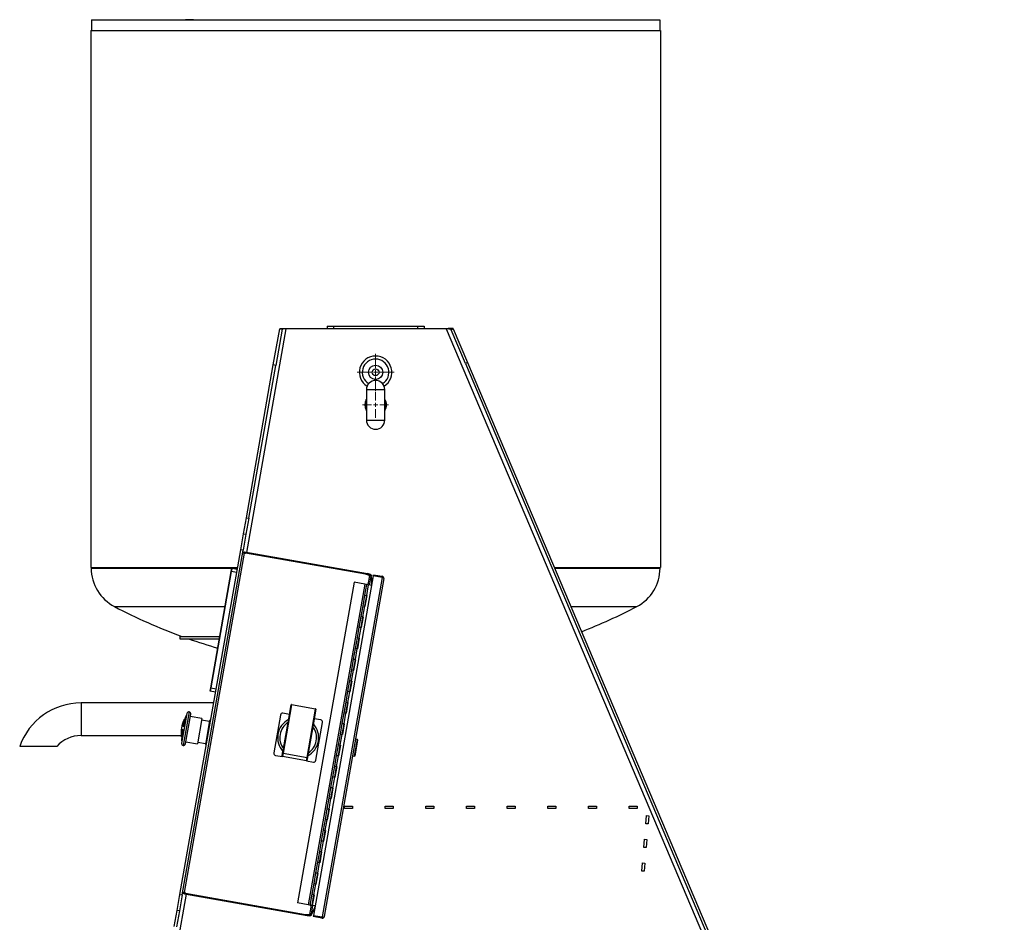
# Model space of a CAD drawing. Header units: inches. Extents: x 11 to 110, y 6 to 132.
# Tile 2 of 8: x 11 to 56, y 39 to 81. Entities that reach past the tile are written whole.
import ezdxf

# ---------------------------------------------------------------- set-up
doc = ezdxf.new("R2010")
doc.units = ezdxf.units.IN
doc.header["$MEASUREMENT"] = 0

# ---------------------------------------------------------------- blocks, each defined once
blk = doc.blocks.new('SW_CENTERMARKSYMBOL_0')
at = {"color": 0, "linetype": 'Continuous', "lineweight": 18}
for p, q in [((0, 0.197), (0, 0.848)), ((-0.197, 0), (-0.848, 0)), ((0, 0), (-0.098, 0)), ((0, 0), (0, 0.098)), ((0, 0), (0, -0.098)), ((0, 0), (0.098, 0)), ((0.197, 0), (0.848, 0)), ((0, -0.197), (0, -0.848))]:
    blk.add_line(p, q, dxfattribs=at)
blk = doc.blocks.new('SW_CENTERMARKSYMBOL_1')
at = {"color": 0, "linetype": 'Continuous', "lineweight": 18}
for p, q in [((0, 0.197), (0, 0.598)), ((-0.197, 0), (-0.598, 0)), ((0, 0), (-0.098, 0)), ((0, 0), (0, 0.098)), ((0, 0), (0, -0.098)), ((0, 0), (0.098, 0)), ((0.197, 0), (0.598, 0)), ((0, -0.197), (0, -0.598))]:
    blk.add_line(p, q, dxfattribs=at)

msp = doc.modelspace()

# ---------------------------------------------------------------- linework, layer by layer
for p, q in [((14.023, 80.571), (14.023, 80.071)), ((14.023, 80.571), (40.219, 80.571)), ((18.365, 80.572), (18.352, 80.571)), ((18.365, 80.572), (18.683, 80.572)), ((18.408, 80.572), (18.365, 80.572)), ((18.726, 80.572), (18.408, 80.572)), ((18.671, 80.571), (18.683, 80.572)), ((18.683, 80.572), (18.726, 80.572)), ((18.726, 80.571), (18.726, 80.572)), ((40.219, 80.571), (40.219, 80.071)), ((40.219, 80.571), (40.219, 80.071)), ((40.219, 80.571), (40.219, 80.571)), ((13.996, 80.071), (13.996, 55.321)), ((13.996, 80.071), (40.246, 80.071)), ((40.246, 80.071), (40.246, 55.321)), ((21.185, 56.022), (23.001, 66.321)), ((22.407, 64.659), (22.7, 66.321)), ((22.808, 66.302), (22.515, 64.64)), ((22.7, 66.321), (22.808, 66.302)), ((30.378, 66.321), (23.001, 66.321)), ((24.887, 66.446), (24.887, 66.321)), ((24.887, 66.446), (25.183, 66.446)), ((25.183, 66.446), (29.058, 66.446)), ((25.183, 66.446), (25.183, 66.321)), ((29.058, 66.446), (29.355, 66.446)), ((29.058, 66.446), (29.058, 66.321)), ((29.355, 66.446), (29.355, 66.321)), ((30.378, 66.321), (55.799, 6.321)), ((30.6, 66.278), (30.7, 66.321)), ((31.258, 64.724), (30.6, 66.278)), ((30.7, 66.321), (31.359, 64.767)), ((21.165, 57.617), (22.407, 64.659)), ((21.273, 57.598), (22.515, 64.64)), ((22.515, 64.64), (22.407, 64.659)), ((31.359, 64.767), (31.258, 64.724)), ((31.258, 64.724), (55.996, 6.336)), ((31.359, 64.767), (56.096, 6.378)), ((26.696, 63.521), (26.696, 62.821)), ((26.696, 63.521), (27.546, 63.521)), ((27.546, 62.821), (27.546, 63.521)), ((26.688, 63.071), (26.696, 63.075)), ((26.696, 62.821), (26.696, 62.121)), ((27.546, 63.075), (27.554, 63.071)), ((27.546, 62.121), (27.546, 62.821)), ((26.696, 62.566), (26.688, 62.571)), ((27.554, 62.571), (27.546, 62.566)), ((26.696, 62.121), (27.546, 62.121)), ((21.035, 56.878), (21.165, 57.617)), ((21.273, 57.598), (21.143, 56.859)), ((21.165, 57.617), (21.273, 57.598)), ((20.905, 56.14), (21.035, 56.878)), ((21.143, 56.859), (21.012, 56.121)), ((21.035, 56.878), (21.143, 56.859)), ((18.105, 40.26), (20.905, 56.14)), ((18.212, 40.241), (21.012, 56.121)), ((18.317, 40.339), (21.076, 55.984)), ((21.012, 56.121), (20.905, 56.14)), ((21.085, 56.04), (21.076, 55.984)), ((21.076, 55.984), (21.118, 55.991)), ((21.076, 55.984), (21.076, 55.984)), ((21.085, 56.04), (26.752, 55.041)), ((26.659, 55.014), (21.118, 55.991)), ((13.996, 55.321), (20.761, 55.321)), ((14.012, 55.321), (14.012, 55.297)), ((14.012, 55.297), (20.756, 55.297)), ((19.522, 49.778), (20.467, 55.139)), ((20.471, 55.138), (19.526, 49.777)), ((20.467, 55.139), (20.494, 55.29)), ((20.471, 55.138), (20.467, 55.139)), ((20.721, 55.098), (20.471, 55.138)), ((20.499, 55.293), (20.749, 55.253)), ((27.009, 54.937), (24.251, 39.293)), ((26.752, 55.041), (26.743, 54.992)), ((26.845, 55.024), (26.752, 55.041)), ((26.832, 54.952), (26.758, 54.532)), ((26.835, 54.968), (26.78, 54.978)), ((26.845, 55.024), (26.835, 54.968)), ((26.84, 54.518), (26.909, 54.91)), ((26.915, 54.947), (26.859, 54.942)), ((26.919, 54.903), (26.915, 54.947)), ((27.009, 54.937), (27.019, 54.994)), ((27.417, 54.865), (27.009, 54.937)), ((27.019, 54.994), (27.427, 54.922)), ((35.361, 55.321), (40.246, 55.321)), ((35.371, 55.297), (40.23, 55.297)), ((40.23, 55.297), (40.23, 55.321)), ((26.128, 54.643), (23.523, 39.871)), ((26.621, 54.556), (24.016, 39.784)), ((27.417, 54.865), (24.658, 39.221)), ((27.497, 54.822), (24.748, 39.235)), ((26.621, 54.556), (26.128, 54.643)), ((26.699, 54.542), (26.612, 54.05)), ((26.699, 54.542), (26.621, 54.556)), ((26.797, 54.525), (26.699, 54.542)), ((26.71, 54.033), (26.797, 54.525)), ((26.764, 54.531), (26.748, 54.534)), ((26.932, 54.501), (26.797, 54.525)), ((26.91, 54.903), (26.919, 54.903)), ((26.914, 54.874), (26.938, 54.599)), ((26.919, 54.903), (26.943, 54.628)), ((26.938, 54.599), (26.921, 54.503)), ((26.936, 54.628), (26.943, 54.628)), ((27.417, 54.866), (27.45, 54.86)), ((27.481, 54.854), (27.417, 54.865)), ((27.485, 54.882), (27.45, 54.86)), ((27.497, 54.822), (27.497, 54.822)), ((26.612, 54.05), (26.525, 53.558)), ((26.612, 54.05), (26.71, 54.033)), ((26.624, 53.54), (26.71, 54.033)), ((26.716, 54.032), (26.629, 53.539)), ((26.71, 54.033), (26.71, 54.033)), ((26.716, 54.032), (26.71, 54.033)), ((26.525, 53.558), (26.438, 53.065)), ((26.525, 53.558), (26.623, 53.54)), ((15.086, 53.524), (20.183, 53.524)), ((26.536, 53.048), (26.623, 53.54)), ((26.623, 53.54), (26.624, 53.54)), ((26.624, 53.54), (26.629, 53.539)), ((36.122, 53.524), (39.155, 53.524)), ((26.438, 53.065), (26.351, 52.573)), ((26.438, 53.065), (26.438, 53.065)), ((26.536, 53.048), (26.438, 53.065)), ((26.438, 53.065), (26.536, 53.048)), ((26.45, 52.555), (26.537, 53.048)), ((26.543, 53.047), (26.456, 52.554)), ((26.536, 53.048), (26.536, 53.048)), ((26.537, 53.048), (26.536, 53.048)), ((26.543, 53.047), (26.537, 53.048)), ((26.351, 52.573), (26.265, 52.08)), ((26.449, 52.556), (26.351, 52.573)), ((26.351, 52.573), (26.45, 52.555)), ((26.358, 52.572), (26.358, 52.572)), ((26.363, 52.063), (26.449, 52.556)), ((26.379, 52.568), (26.379, 52.568)), ((26.423, 52.56), (26.423, 52.56)), ((26.429, 52.559), (26.429, 52.559)), ((26.449, 52.556), (26.456, 52.554)), ((18.096, 52.151), (18.096, 52.041)), ((18.096, 52.151), (19.941, 52.151)), ((18.096, 52.041), (19.921, 52.041)), ((26.265, 52.08), (26.178, 51.588)), ((26.265, 52.08), (26.265, 52.08)), ((26.265, 52.08), (26.363, 52.063)), ((26.363, 52.063), (26.265, 52.08)), ((26.276, 51.571), (26.363, 52.063)), ((26.369, 52.062), (26.282, 51.57)), ((26.363, 52.063), (26.363, 52.063)), ((26.363, 52.063), (26.363, 52.063)), ((26.369, 52.062), (26.363, 52.063)), ((26.178, 51.588), (26.091, 51.096)), ((26.276, 51.571), (26.178, 51.588)), ((26.178, 51.588), (26.276, 51.571)), ((26.185, 51.587), (26.185, 51.587)), ((26.189, 51.078), (26.276, 51.571)), ((26.205, 51.583), (26.205, 51.583)), ((26.249, 51.575), (26.249, 51.575)), ((26.255, 51.574), (26.255, 51.574)), ((26.276, 51.571), (26.282, 51.57)), ((26.091, 51.096), (26.004, 50.603)), ((26.091, 51.096), (26.091, 51.096)), ((26.189, 51.078), (26.091, 51.096)), ((26.091, 51.096), (26.189, 51.078)), ((26.103, 50.586), (26.189, 51.078)), ((26.195, 51.077), (26.109, 50.585)), ((26.189, 51.078), (26.189, 51.078)), ((26.189, 51.078), (26.189, 51.078)), ((26.195, 51.077), (26.189, 51.078)), ((26.004, 50.603), (25.917, 50.111)), ((26.004, 50.603), (26.103, 50.586)), ((26.102, 50.586), (26.004, 50.603)), ((26.011, 50.602), (26.011, 50.602)), ((26.015, 50.093), (26.102, 50.586)), ((26.031, 50.598), (26.031, 50.598)), ((26.076, 50.591), (26.076, 50.591)), ((26.081, 50.59), (26.081, 50.59)), ((26.102, 50.586), (26.109, 50.585)), ((25.917, 50.111), (25.83, 49.618)), ((25.917, 50.111), (25.917, 50.111)), ((26.015, 50.093), (25.917, 50.111)), ((25.917, 50.111), (26.015, 50.093)), ((25.929, 49.601), (26.016, 50.093)), ((26.022, 50.092), (25.935, 49.6)), ((26.015, 50.093), (26.015, 50.093)), ((26.016, 50.093), (26.015, 50.093)), ((26.022, 50.092), (26.016, 50.093)), ((19.496, 49.627), (19.522, 49.778)), ((19.747, 49.574), (19.499, 49.622)), ((19.526, 49.777), (19.522, 49.778)), ((19.526, 49.777), (19.775, 49.729)), ((25.83, 49.618), (25.744, 49.126)), ((25.928, 49.601), (25.83, 49.618)), ((25.83, 49.618), (25.929, 49.601)), ((25.837, 49.617), (25.837, 49.617)), ((25.842, 49.109), (25.928, 49.601)), ((25.858, 49.614), (25.858, 49.614)), ((25.902, 49.606), (25.902, 49.606)), ((25.908, 49.605), (25.908, 49.605)), ((25.928, 49.601), (25.935, 49.6)), ((19.66, 49.082), (13.546, 49.082)), ((13.546, 49.082), (13.546, 48.332)), ((23.248, 48.994), (23.251, 49.014)), ((23.251, 49.014), (24.356, 48.819)), ((25.744, 49.126), (25.657, 48.634)), ((25.744, 49.126), (25.744, 49.126)), ((25.744, 49.126), (25.842, 49.109)), ((25.842, 49.109), (25.744, 49.126)), ((25.755, 48.616), (25.842, 49.109)), ((25.848, 49.108), (25.761, 48.615)), ((25.842, 49.109), (25.842, 49.109)), ((25.842, 49.109), (25.842, 49.109)), ((25.848, 49.108), (25.842, 49.109)), ((18.423, 48.596), (18.182, 47.225)), ((18.526, 48.668), (18.254, 47.122)), ((18.356, 47.194), (18.598, 48.566)), ((23.15, 48.552), (22.849, 48.605)), ((23.248, 48.994), (22.854, 46.763)), ((23.086, 48.189), (23.228, 48.998)), ((23.248, 48.994), (23.228, 48.998)), ((24.353, 48.799), (23.248, 48.994)), ((23.959, 46.568), (24.353, 48.799)), ((24.372, 48.796), (24.23, 47.987)), ((24.353, 48.799), (24.356, 48.819)), ((24.353, 48.799), (24.372, 48.796)), ((25.657, 48.634), (25.57, 48.141)), ((25.657, 48.634), (25.755, 48.616)), ((25.755, 48.616), (25.657, 48.634)), ((25.664, 48.632), (25.664, 48.632)), ((25.668, 48.124), (25.755, 48.616)), ((25.684, 48.629), (25.684, 48.629)), ((25.728, 48.621), (25.728, 48.621)), ((25.734, 48.62), (25.734, 48.62)), ((25.755, 48.616), (25.761, 48.615)), ((13.546, 48.332), (13.546, 47.582)), ((18.345, 48.416), (18.281, 48.051)), ((18.327, 48.312), (18.296, 48.317)), ((19.114, 48.367), (18.58, 48.461)), ((19.114, 48.367), (18.909, 47.204)), ((19.462, 48.23), (19.101, 48.294)), ((19.469, 48.274), (19.275, 47.17)), ((19.517, 48.266), (19.469, 48.274)), ((22.735, 48.525), (22.428, 46.78)), ((22.872, 46.976), (23.086, 48.189)), ((24.594, 48.297), (24.294, 48.35)), ((24.366, 46.438), (24.674, 48.183)), ((25.57, 48.141), (25.483, 47.649)), ((25.57, 48.141), (25.57, 48.141)), ((25.668, 48.124), (25.57, 48.141)), ((25.57, 48.141), (25.668, 48.124)), ((25.582, 47.631), (25.668, 48.124)), ((25.674, 48.123), (25.588, 47.63)), ((25.668, 48.124), (25.668, 48.124)), ((25.668, 48.124), (25.668, 48.124)), ((25.674, 48.123), (25.668, 48.124)), ((18.246, 47.856), (18.169, 47.421)), ((18.22, 47.795), (18.235, 47.793)), ((18.247, 48.036), (18.272, 48.032)), ((24.23, 47.987), (24.016, 46.774)), ((25.483, 47.649), (25.396, 47.156)), ((25.581, 47.631), (25.483, 47.649)), ((25.483, 47.649), (25.582, 47.631)), ((13.546, 47.582), (18.154, 47.582)), ((18.157, 47.531), (18.188, 47.525)), ((18.375, 47.298), (18.909, 47.204)), ((18.921, 47.277), (19.282, 47.214)), ((25.49, 47.648), (25.49, 47.648)), ((25.494, 47.139), (25.581, 47.631)), ((25.51, 47.644), (25.51, 47.644)), ((25.555, 47.636), (25.555, 47.636)), ((25.56, 47.635), (25.56, 47.635)), ((25.581, 47.631), (25.588, 47.63)), ((26.145, 46.624), (26.281, 47.4)), ((26.179, 46.649), (26.306, 47.366)), ((26.281, 47.4), (26.191, 47.416)), ((26.306, 47.366), (26.281, 47.4)), ((19.275, 47.17), (19.322, 47.161)), ((22.811, 46.633), (22.835, 46.767)), ((22.854, 46.763), (22.827, 46.61)), ((22.835, 46.767), (22.872, 46.976)), ((22.835, 46.767), (22.854, 46.763)), ((22.854, 46.763), (23.959, 46.568)), ((24.016, 46.774), (23.979, 46.565)), ((25.396, 47.156), (25.31, 46.664)), ((25.396, 47.156), (25.396, 47.156)), ((25.494, 47.139), (25.396, 47.156)), ((25.396, 47.156), (25.494, 47.139)), ((25.408, 46.647), (25.495, 47.139)), ((25.501, 47.138), (25.414, 46.645)), ((25.494, 47.139), (25.494, 47.139)), ((25.495, 47.139), (25.494, 47.139)), ((25.501, 47.138), (25.495, 47.139)), ((22.508, 46.666), (22.827, 46.61)), ((23.932, 46.415), (22.827, 46.61)), ((23.932, 46.415), (23.959, 46.568)), ((23.932, 46.415), (24.252, 46.359)), ((23.979, 46.565), (23.955, 46.431)), ((23.959, 46.568), (23.979, 46.565)), ((25.31, 46.664), (25.223, 46.172)), ((25.31, 46.664), (25.408, 46.647)), ((25.408, 46.647), (25.31, 46.664)), ((25.316, 46.663), (25.316, 46.663)), ((25.321, 46.154), (25.408, 46.647)), ((25.337, 46.659), (25.337, 46.659)), ((25.381, 46.651), (25.381, 46.651)), ((25.387, 46.65), (25.387, 46.65)), ((25.408, 46.647), (25.414, 46.645)), ((26.054, 46.64), (26.145, 46.624)), ((26.145, 46.624), (26.179, 46.649)), ((25.223, 46.171), (25.136, 45.679)), ((25.223, 46.172), (25.223, 46.171)), ((25.321, 46.154), (25.223, 46.172)), ((25.223, 46.171), (25.321, 46.154)), ((25.234, 45.662), (25.321, 46.154)), ((25.327, 46.153), (25.24, 45.661)), ((25.321, 46.154), (25.321, 46.154)), ((25.321, 46.154), (25.321, 46.154)), ((25.327, 46.153), (25.321, 46.154)), ((25.136, 45.679), (25.049, 45.187)), ((25.136, 45.679), (25.234, 45.662)), ((25.234, 45.662), (25.136, 45.679)), ((25.143, 45.678), (25.143, 45.678)), ((25.147, 45.169), (25.234, 45.662)), ((25.163, 45.674), (25.163, 45.674)), ((25.207, 45.666), (25.207, 45.667)), ((25.213, 45.666), (25.213, 45.665)), ((25.234, 45.662), (25.24, 45.661)), ((25.049, 45.187), (24.962, 44.694)), ((25.049, 45.187), (25.049, 45.187)), ((25.147, 45.169), (25.049, 45.187)), ((25.049, 45.187), (25.147, 45.169)), ((25.061, 44.677), (25.148, 45.169)), ((25.153, 45.168), (25.067, 44.676)), ((25.147, 45.169), (25.147, 45.169)), ((25.148, 45.169), (25.147, 45.169)), ((25.153, 45.168), (25.148, 45.169)), ((24.962, 44.694), (24.875, 44.202)), ((24.962, 44.694), (25.061, 44.677)), ((25.06, 44.677), (24.962, 44.694)), ((24.969, 44.693), (24.969, 44.693)), ((24.973, 44.185), (25.06, 44.677)), ((24.989, 44.69), (24.989, 44.689)), ((25.034, 44.682), (25.034, 44.682)), ((25.039, 44.681), (25.039, 44.681)), ((25.06, 44.677), (25.067, 44.676)), ((24.875, 44.202), (24.789, 43.71)), ((24.875, 44.202), (24.875, 44.202)), ((24.973, 44.185), (24.875, 44.202)), ((24.875, 44.202), (24.973, 44.185)), ((24.887, 43.692), (24.974, 44.185)), ((24.98, 44.183), (24.893, 43.691)), ((24.973, 44.185), (24.973, 44.185)), ((24.974, 44.185), (24.973, 44.185)), ((24.98, 44.183), (24.974, 44.184)), ((25.683, 44.217), (25.683, 44.326)), ((25.683, 44.326), (26.058, 44.326)), ((26.058, 44.217), (25.683, 44.217)), ((26.058, 44.326), (26.058, 44.217)), ((27.558, 44.326), (27.933, 44.326)), ((27.558, 44.217), (27.558, 44.326)), ((27.933, 44.217), (27.558, 44.217)), ((27.933, 44.326), (27.933, 44.217)), ((29.433, 44.217), (29.433, 44.326)), ((29.433, 44.326), (29.808, 44.326)), ((29.808, 44.217), (29.433, 44.217)), ((29.808, 44.326), (29.808, 44.217)), ((31.308, 44.217), (31.308, 44.326)), ((31.308, 44.326), (31.683, 44.326)), ((31.683, 44.217), (31.308, 44.217)), ((31.683, 44.326), (31.683, 44.217)), ((33.183, 44.217), (33.183, 44.326)), ((33.183, 44.326), (33.558, 44.326)), ((33.558, 44.217), (33.183, 44.217)), ((33.558, 44.326), (33.558, 44.217)), ((35.058, 44.326), (35.433, 44.326)), ((35.058, 44.217), (35.058, 44.326)), ((35.433, 44.217), (35.058, 44.217)), ((35.433, 44.326), (35.433, 44.217)), ((36.933, 44.326), (37.308, 44.326)), ((36.933, 44.217), (36.933, 44.326)), ((37.308, 44.217), (36.933, 44.217)), ((37.308, 44.326), (37.308, 44.217)), ((38.808, 44.326), (39.183, 44.326)), ((38.808, 44.217), (38.808, 44.326)), ((39.183, 44.217), (38.808, 44.217)), ((39.183, 44.326), (39.183, 44.217)), ((24.789, 43.709), (24.702, 43.217)), ((24.789, 43.71), (24.887, 43.692)), ((24.887, 43.692), (24.789, 43.709)), ((24.795, 43.708), (24.795, 43.708)), ((24.8, 43.2), (24.887, 43.692)), ((24.816, 43.705), (24.816, 43.705)), ((24.86, 43.697), (24.86, 43.697)), ((24.866, 43.696), (24.866, 43.696)), ((24.887, 43.692), (24.893, 43.691)), ((39.579, 43.515), (39.612, 43.888)), ((39.612, 43.888), (39.72, 43.879)), ((39.72, 43.879), (39.688, 43.505)), ((24.702, 43.217), (24.615, 42.725)), ((24.702, 43.217), (24.702, 43.217)), ((24.8, 43.2), (24.702, 43.217)), ((24.702, 43.217), (24.8, 43.2)), ((24.713, 42.707), (24.8, 43.2)), ((24.806, 43.199), (24.719, 42.706)), ((24.8, 43.2), (24.8, 43.2)), ((24.8, 43.2), (24.8, 43.2)), ((24.806, 43.199), (24.8, 43.2)), ((39.688, 43.505), (39.579, 43.515)), ((24.615, 42.725), (24.528, 42.232)), ((24.615, 42.725), (24.713, 42.707)), ((24.713, 42.707), (24.615, 42.725)), ((24.622, 42.724), (24.622, 42.723)), ((24.626, 42.215), (24.713, 42.707)), ((24.642, 42.72), (24.642, 42.72)), ((24.686, 42.712), (24.686, 42.712)), ((24.692, 42.711), (24.692, 42.711)), ((24.713, 42.707), (24.719, 42.706)), ((39.484, 42.425), (39.517, 42.799)), ((39.517, 42.799), (39.625, 42.789)), ((39.625, 42.789), (39.592, 42.416)), ((24.528, 42.232), (24.441, 41.74)), ((24.528, 42.232), (24.528, 42.232)), ((24.626, 42.215), (24.528, 42.232)), ((24.528, 42.232), (24.626, 42.215)), ((24.54, 41.723), (24.627, 42.215)), ((24.633, 42.214), (24.546, 41.721)), ((24.626, 42.215), (24.626, 42.215)), ((24.627, 42.215), (24.626, 42.215)), ((24.633, 42.214), (24.627, 42.215)), ((39.592, 42.416), (39.484, 42.425)), ((24.441, 41.74), (24.354, 41.248)), ((24.539, 41.723), (24.441, 41.74)), ((24.441, 41.74), (24.54, 41.723)), ((24.448, 41.739), (24.448, 41.739)), ((24.452, 41.23), (24.539, 41.723)), ((24.468, 41.735), (24.468, 41.735)), ((24.513, 41.727), (24.513, 41.727)), ((24.519, 41.726), (24.518, 41.726)), ((24.539, 41.723), (24.546, 41.721)), ((39.389, 41.335), (39.421, 41.709)), ((39.497, 41.326), (39.389, 41.335)), ((39.421, 41.709), (39.53, 41.699)), ((39.53, 41.699), (39.497, 41.326)), ((24.354, 41.247), (24.268, 40.755)), ((24.354, 41.248), (24.354, 41.247)), ((24.452, 41.23), (24.354, 41.248)), ((24.354, 41.247), (24.452, 41.23)), ((24.366, 40.738), (24.453, 41.23)), ((24.459, 41.229), (24.372, 40.737)), ((24.452, 41.23), (24.452, 41.23)), ((24.453, 41.23), (24.452, 41.23)), ((24.459, 41.229), (24.453, 41.23)), ((24.268, 40.755), (24.181, 40.263)), ((24.268, 40.755), (24.366, 40.738)), ((24.366, 40.738), (24.268, 40.755)), ((24.274, 40.754), (24.274, 40.754)), ((24.279, 40.245), (24.366, 40.738)), ((24.295, 40.75), (24.295, 40.75)), ((24.339, 40.742), (24.339, 40.743)), ((24.345, 40.741), (24.345, 40.741)), ((24.366, 40.738), (24.372, 40.737)), ((12.422, 6.321), (18.407, 40.265)), ((17.975, 39.521), (18.105, 40.26)), ((18.212, 40.241), (18.082, 39.502)), ((18.105, 40.26), (18.212, 40.241)), ((18.317, 40.339), (18.307, 40.283)), ((18.307, 40.283), (23.973, 39.284)), ((18.354, 40.317), (18.317, 40.339)), ((18.317, 40.339), (18.317, 40.339)), ((18.354, 40.317), (23.895, 39.34)), ((24.181, 40.263), (24.094, 39.77)), ((24.181, 40.263), (24.181, 40.263)), ((24.279, 40.245), (24.181, 40.263)), ((24.181, 40.263), (24.279, 40.245)), ((24.192, 39.753), (24.279, 40.245)), ((24.285, 40.244), (24.198, 39.752)), ((24.279, 40.245), (24.279, 40.245)), ((24.279, 40.245), (24.279, 40.245)), ((24.285, 40.244), (24.279, 40.245)), ((17.844, 38.782), (17.975, 39.521)), ((18.082, 39.502), (17.952, 38.763)), ((18.082, 39.502), (17.975, 39.521)), ((24.016, 39.784), (23.523, 39.871)), ((24.101, 39.769), (24.016, 39.784)), ((24.153, 39.76), (24.079, 39.34)), ((24.094, 39.77), (24.192, 39.753)), ((24.101, 39.769), (24.101, 39.769)), ((24.141, 39.762), (24.101, 39.769)), ((24.127, 39.764), (24.143, 39.762)), ((24.166, 39.353), (24.235, 39.745)), ((24.171, 39.757), (24.171, 39.757)), ((24.198, 39.752), (24.171, 39.757)), ((24.294, 39.606), (24.178, 39.356)), ((24.3, 39.635), (24.183, 39.385)), ((24.328, 39.729), (24.198, 39.752)), ((24.287, 39.609), (24.294, 39.606)), ((24.316, 39.731), (24.3, 39.635)), ((23.982, 39.332), (23.973, 39.284)), ((23.973, 39.284), (24.066, 39.267)), ((24.022, 39.333), (24.076, 39.324)), ((24.066, 39.267), (24.076, 39.324)), ((24.107, 39.34), (24.159, 39.316)), ((24.159, 39.316), (24.178, 39.356)), ((24.178, 39.356), (24.17, 39.359)), ((24.251, 39.293), (24.241, 39.237)), ((24.649, 39.165), (24.241, 39.237)), ((24.251, 39.293), (24.658, 39.221)), ((24.658, 39.221), (24.722, 39.21)), ((24.691, 39.215), (24.658, 39.221)), ((24.717, 39.182), (24.691, 39.215)), ((24.748, 39.234), (24.748, 39.235))]:
    msp.add_line(p, q)
at = {"flags": 128}
for points in [[(26.696, 62.904), (26.691, 62.877), (26.688, 62.821)], [(26.688, 62.821), (26.691, 62.764), (26.696, 62.738)], [(27.554, 62.821), (27.55, 62.877), (27.546, 62.904)], [(27.546, 62.738), (27.55, 62.764), (27.554, 62.821)]]:
    msp.add_lwpolyline(points, dxfattribs=at)
for radius in [0.328, 0.153]:
    msp.add_circle((27.121, 64.321), radius)
for centre, radius, start, end in [((27.121, 64.321), 0.75, 301.618, 238.382), ((27.121, 64.321), 0.613, 301.6294, 238.3706), ((27.121, 63.521), 0.425, 0, 180), ((27.121, 62.821), 0.5, 0, 31.0768), ((27.121, 62.821), 0.5, 149.7919, 209.5316), ((27.121, 62.821), 0.47, 157.1293, 201.3622), ((27.121, 62.821), 0.5, 328.7252, 0), ((27.121, 62.821), 0.47, 0, 22.0432), ((27.121, 62.821), 0.47, 338.6621, 0), ((27.121, 62.121), 0.425, 180, 0), ((16.012, 55.297), 2, 180, 242.4272), ((20.498, 55.289), 0.00394, 81, 170), ((26.565, 54.484), 0.539, 60.3532, 80), ((26.615, 54.85), 0.3, 4.6593, 11.6532), ((27.412, 54.837), 0.086, 31.3079, 80), ((38.23, 55.297), 2, 297.5728, 0), ((27.121, 76.571), 26, 242.4272, 249.9238), ((27.121, 76.571), 26, 291.4126, 297.5728), ((27.121, 76.571), 26, 250.6383, 253.7501), ((19.499, 49.626), 0.00394, 170, 259), ((13.546, 46.082), 3, 90, 160.5122), ((23.248, 48.994), 0.0197, 80, 170), ((18.511, 48.581), 0.0887, 80, 170), ((18.511, 48.581), 0.0887, 350, 80), ((22.832, 48.508), 0.0984, 80, 170), ((24.353, 48.799), 0.0197, 350, 80), ((19.769, 47.652), 1.617, 155.7024, 170), ((19.769, 47.652), 1.617, 147.1401, 151.7856), ((23.551, 47.482), 0.945, 117.9217, 222.0783), ((23.551, 47.482), 0.846, 123.318, 216.682), ((23.551, 47.482), 0.945, 297.9217, 42.0783), ((24.577, 48.2), 0.0984, 350, 80), ((19.769, 47.652), 1.617, 170, 184.2976), ((19.492, 47.855), 1.273, 178.8737, 182.6742), ((18.974, 47.499), 0.81, 153.9216, 158.5942), ((18.862, 48.082), 0.617, 184.2679, 189.3184), ((19.466, 47.536), 1.293, 156.5146, 159.8076), ((23.551, 47.482), 0.846, 303.318, 36.682), ((13.546, 46.082), 1.5, 90, 138.2401), ((19.769, 47.652), 1.617, 188.2144, 192.8599), ((18.269, 47.209), 0.0887, 170, 260), ((18.269, 47.209), 0.0887, 260, 350), ((22.525, 46.763), 0.0984, 170, 260), ((24.269, 46.456), 0.0984, 260, 350), ((23.989, 39.871), 0.539, 260, 279.6468), ((23.911, 39.51), 0.3, 328.3468, 335.3407), ((24.663, 39.249), 0.086, 260, 308.6921)]:
    msp.add_arc(centre, radius, start, end)
for centre, major_axis, ratio, start_param, end_param in [((18.691, 80.522), (0.0461, 0.0462), 0.412528, 0.170694, 0.395578), ((20.471, 55.138), (0.027, 0.155), 0.000436, 0.000007, 1.570499), ((19.526, 49.777), (0.027, 0.155), 0.000436, 1.571093, 3.141585)]:
    msp.add_ellipse(centre, major_axis=major_axis, ratio=ratio, start_param=start_param, end_param=end_param)
for points, knots in [([(23.001, 66.321), (22.982, 66.322), (22.962, 66.323), (22.934, 66.325), (22.924, 66.325), (22.906, 66.327), (22.896, 66.327), (22.869, 66.329), (22.852, 66.329), (22.82, 66.331), (22.804, 66.331), (22.777, 66.332), (22.764, 66.332), (22.747, 66.331), (22.742, 66.331), (22.733, 66.33), (22.729, 66.33), (22.717, 66.329), (22.711, 66.328), (22.703, 66.325), (22.701, 66.323), (22.7, 66.321)], [0, 0, 0, 0, 0.125, 0.125, 0.1875, 0.1875, 0.25, 0.25, 0.375, 0.375, 0.5, 0.5, 0.625, 0.625, 0.6875, 0.6875, 0.75, 0.75, 0.875, 0.875, 1, 1, 1, 1]), ([(23.001, 66.321), (22.989, 66.321), (22.976, 66.321), (22.952, 66.321), (22.94, 66.32), (22.917, 66.32), (22.906, 66.32), (22.885, 66.319), (22.875, 66.319), (22.857, 66.317), (22.849, 66.317), (22.835, 66.315), (22.829, 66.314), (22.819, 66.311), (22.815, 66.309), (22.81, 66.306), (22.808, 66.304), (22.808, 66.302)], [0, 0, 0, 0, 0.125, 0.125, 0.25, 0.25, 0.375, 0.375, 0.5, 0.5, 0.625, 0.625, 0.75, 0.75, 0.875, 0.875, 1, 1, 1, 1]), ([(30.7, 66.321), (30.698, 66.326), (30.694, 66.33), (30.686, 66.335), (30.683, 66.336), (30.676, 66.339), (30.672, 66.34), (30.658, 66.343), (30.648, 66.344), (30.624, 66.345), (30.61, 66.345), (30.581, 66.344), (30.565, 66.343), (30.54, 66.341), (30.531, 66.34), (30.513, 66.338), (30.504, 66.337), (30.477, 66.334), (30.458, 66.331), (30.418, 66.326), (30.398, 66.323), (30.378, 66.321)], [0, 0, 0, 0, 0.125, 0.125, 0.1875, 0.1875, 0.25, 0.25, 0.375, 0.375, 0.5, 0.5, 0.625, 0.625, 0.6875, 0.6875, 0.75, 0.75, 0.875, 0.875, 1, 1, 1, 1]), ([(30.6, 66.278), (30.598, 66.283), (30.595, 66.287), (30.586, 66.295), (30.581, 66.299), (30.568, 66.305), (30.561, 66.307), (30.544, 66.311), (30.535, 66.313), (30.515, 66.316), (30.504, 66.317), (30.481, 66.319), (30.469, 66.319), (30.444, 66.32), (30.431, 66.32), (30.405, 66.321), (30.392, 66.321), (30.378, 66.321)], [0, 0, 0, 0, 0.125, 0.125, 0.25, 0.25, 0.375, 0.375, 0.5, 0.5, 0.625, 0.625, 0.75, 0.75, 0.875, 0.875, 1, 1, 1, 1]), ([(26.688, 62.821), (26.688, 62.865), (26.688, 62.907), (26.688, 62.97), (26.688, 62.991), (26.688, 63.032), (26.688, 63.051), (26.688, 63.071)], [0, 0, 0, 0, 0.5, 0.5, 0.75, 0.75, 1, 1, 1, 1]), ([(26.688, 62.571), (26.688, 62.59), (26.688, 62.61), (26.688, 62.651), (26.688, 62.671), (26.688, 62.713), (26.688, 62.734), (26.688, 62.766), (26.688, 62.777), (26.688, 62.799), (26.688, 62.81), (26.688, 62.821)], [0, 0, 0, 0, 0.25, 0.25, 0.5, 0.5, 0.75, 0.75, 0.875, 0.875, 1, 1, 1, 1]), ([(27.554, 62.821), (27.554, 62.865), (27.554, 62.907), (27.554, 62.97), (27.554, 62.991), (27.554, 63.032), (27.554, 63.051), (27.554, 63.071)], [0, 0, 0, 0, 0.5, 0.5, 0.75, 0.75, 1, 1, 1, 1]), ([(27.554, 62.571), (27.554, 62.59), (27.554, 62.61), (27.554, 62.651), (27.554, 62.671), (27.554, 62.713), (27.554, 62.734), (27.554, 62.766), (27.554, 62.777), (27.554, 62.799), (27.554, 62.81), (27.554, 62.821)], [0, 0, 0, 0, 0.25, 0.25, 0.5, 0.5, 0.75, 0.75, 0.875, 0.875, 1, 1, 1, 1]), ([(20.986, 55.97), (20.986, 55.972), (20.987, 55.975), (20.987, 55.977), (20.988, 55.978), (20.988, 55.979), (20.988, 55.98), (20.989, 55.982), (20.989, 55.983), (20.989, 55.984), (20.99, 55.985), (20.99, 55.986), (20.991, 55.987), (20.992, 55.989), (20.993, 55.991), (20.994, 55.994), (20.994, 55.995), (20.995, 55.996), (20.995, 55.997), (20.996, 55.998), (20.996, 55.999), (20.997, 56), (20.998, 56.001), (20.998, 56.002), (20.999, 56.003), (21, 56.004), (21, 56.005), (21.001, 56.006), (21.002, 56.008), (21.004, 56.009), (21.005, 56.011), (21.006, 56.012), (21.007, 56.013), (21.008, 56.014), (21.009, 56.015), (21.009, 56.016), (21.01, 56.016), (21.011, 56.017), (21.012, 56.018), (21.013, 56.019), (21.014, 56.02), (21.015, 56.02), (21.015, 56.021), (21.017, 56.023), (21.019, 56.024), (21.021, 56.026), (21.022, 56.026), (21.023, 56.027), (21.024, 56.028), (21.025, 56.028), (21.026, 56.029), (21.027, 56.029), (21.028, 56.03), (21.029, 56.031), (21.03, 56.031), (21.031, 56.032), (21.032, 56.032), (21.033, 56.033), (21.034, 56.033), (21.035, 56.034), (21.037, 56.034), (21.039, 56.035), (21.041, 56.036), (21.043, 56.037), (21.044, 56.037), (21.045, 56.037), (21.047, 56.038), (21.048, 56.038), (21.049, 56.038), (21.05, 56.039), (21.051, 56.039), (21.052, 56.039), (21.054, 56.039), (21.055, 56.04), (21.056, 56.04), (21.057, 56.04), (21.059, 56.04), (21.062, 56.041), (21.064, 56.041), (21.065, 56.041), (21.066, 56.041), (21.068, 56.041), (21.069, 56.041), (21.07, 56.041), (21.071, 56.041), (21.072, 56.041), (21.074, 56.041), (21.075, 56.041), (21.076, 56.041), (21.077, 56.041), (21.078, 56.041), (21.081, 56.041), (21.083, 56.04), (21.085, 56.04)], [0, 0, 0, 0, 0.000184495, 0.000184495, 0.000184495, 0.00027663, 0.00027663, 0.00027663, 0.000368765, 0.000368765, 0.000368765, 0.000460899, 0.000460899, 0.000460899, 0.000645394, 0.000645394, 0.000645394, 0.000737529, 0.000737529, 0.000737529, 0.000829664, 0.000829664, 0.000829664, 0.000921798, 0.000921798, 0.000921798, 0.001013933, 0.001013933, 0.001013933, 0.001198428, 0.001198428, 0.001198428, 0.001290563, 0.001290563, 0.001290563, 0.001382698, 0.001382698, 0.001382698, 0.001474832, 0.001474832, 0.001474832, 0.001566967, 0.001566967, 0.001566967, 0.001751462, 0.001751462, 0.001751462, 0.001843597, 0.001843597, 0.001843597, 0.001935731, 0.001935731, 0.001935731, 0.002027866, 0.002027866, 0.002027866, 0.002120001, 0.002120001, 0.002120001, 0.002212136, 0.002212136, 0.002212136, 0.002396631, 0.002396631, 0.002396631, 0.002488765, 0.002488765, 0.002488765, 0.0025809, 0.0025809, 0.0025809, 0.002673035, 0.002673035, 0.002673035, 0.002765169, 0.002765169, 0.002765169, 0.002949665, 0.002949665, 0.002949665, 0.003041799, 0.003041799, 0.003041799, 0.003133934, 0.003133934, 0.003133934, 0.003226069, 0.003226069, 0.003226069, 0.003318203, 0.003318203, 0.003318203, 0.003506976, 0.003506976, 0.003506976, 0.003506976]), ([(21.076, 55.984), (21.073, 55.984), (21.071, 55.983), (21.068, 55.983), (21.067, 55.983), (21.066, 55.983), (21.065, 55.983), (21.063, 55.983), (21.062, 55.983), (21.061, 55.983), (21.06, 55.983), (21.059, 55.983), (21.057, 55.983), (21.055, 55.983), (21.053, 55.983), (21.05, 55.983), (21.049, 55.983), (21.048, 55.983), (21.047, 55.982), (21.046, 55.982), (21.045, 55.982), (21.044, 55.982), (21.042, 55.982), (21.041, 55.982), (21.04, 55.982), (21.039, 55.982), (21.038, 55.982), (21.037, 55.982), (21.035, 55.982), (21.033, 55.982), (21.03, 55.982), (21.029, 55.981), (21.028, 55.981), (21.027, 55.981), (21.026, 55.981), (21.025, 55.981), (21.024, 55.981), (21.023, 55.981), (21.022, 55.981), (21.021, 55.981), (21.02, 55.981), (21.02, 55.981), (21.019, 55.981), (21.017, 55.98), (21.015, 55.98), (21.013, 55.98), (21.012, 55.98), (21.011, 55.98), (21.011, 55.98), (21.01, 55.98), (21.009, 55.979), (21.008, 55.979), (21.007, 55.979), (21.007, 55.979), (21.006, 55.979), (21.005, 55.979), (21.004, 55.979), (21.004, 55.979), (21.003, 55.978), (21.002, 55.978), (21.002, 55.978), (21, 55.978), (20.999, 55.978), (20.998, 55.977), (20.997, 55.977), (20.996, 55.977), (20.996, 55.977), (20.995, 55.977), (20.995, 55.976), (20.994, 55.976), (20.994, 55.976), (20.993, 55.976), (20.993, 55.976), (20.992, 55.976), (20.992, 55.975), (20.992, 55.975), (20.991, 55.975), (20.99, 55.975), (20.989, 55.974), (20.989, 55.974), (20.989, 55.974), (20.988, 55.974), (20.988, 55.973), (20.988, 55.973), (20.988, 55.973), (20.987, 55.973), (20.987, 55.972), (20.987, 55.972), (20.987, 55.972), (20.987, 55.972), (20.986, 55.972), (20.986, 55.971), (20.986, 55.971), (20.986, 55.97)], [0, 0, 0, 0, 0.000184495, 0.000184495, 0.000184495, 0.00027663, 0.00027663, 0.00027663, 0.000368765, 0.000368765, 0.000368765, 0.000460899, 0.000460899, 0.000460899, 0.000645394, 0.000645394, 0.000645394, 0.000737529, 0.000737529, 0.000737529, 0.000829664, 0.000829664, 0.000829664, 0.000921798, 0.000921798, 0.000921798, 0.001013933, 0.001013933, 0.001013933, 0.001198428, 0.001198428, 0.001198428, 0.001290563, 0.001290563, 0.001290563, 0.001382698, 0.001382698, 0.001382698, 0.001474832, 0.001474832, 0.001474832, 0.001566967, 0.001566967, 0.001566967, 0.001751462, 0.001751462, 0.001751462, 0.001843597, 0.001843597, 0.001843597, 0.001935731, 0.001935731, 0.001935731, 0.002027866, 0.002027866, 0.002027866, 0.002120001, 0.002120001, 0.002120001, 0.002212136, 0.002212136, 0.002212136, 0.002396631, 0.002396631, 0.002396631, 0.002488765, 0.002488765, 0.002488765, 0.0025809, 0.0025809, 0.0025809, 0.002673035, 0.002673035, 0.002673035, 0.002765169, 0.002765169, 0.002765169, 0.002949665, 0.002949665, 0.002949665, 0.003041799, 0.003041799, 0.003041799, 0.003133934, 0.003133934, 0.003133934, 0.003226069, 0.003226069, 0.003226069, 0.003318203, 0.003318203, 0.003318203, 0.003506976, 0.003506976, 0.003506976, 0.003506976]), ([(21.076, 55.984), (21.071, 55.984), (21.067, 55.985), (21.063, 55.983), (21.063, 55.983)], [0, 0, 0, 0, 0.989524, 1, 1, 1, 1]), ([(26.909, 54.91), (26.907, 54.914), (26.904, 54.917), (26.894, 54.924), (26.889, 54.927), (26.868, 54.938), (26.85, 54.945), (26.832, 54.952)], [0, 0, 0, 0, 0.25, 0.25, 0.5, 0.5, 1, 1, 1, 1]), ([(26.835, 54.968), (26.838, 54.968), (26.841, 54.966), (26.847, 54.963), (26.85, 54.961), (26.856, 54.954), (26.858, 54.948), (26.859, 54.942)], [0, 0, 0, 0, 0.25, 0.25, 0.5, 0.5, 1, 1, 1, 1]), ([(26.845, 55.024), (26.849, 55.024), (26.854, 55.022), (26.863, 55.019), (26.867, 55.017), (26.88, 55.01), (26.887, 55.004), (26.9, 54.99), (26.905, 54.983), (26.912, 54.965), (26.915, 54.956), (26.915, 54.947)], [0, 0, 0, 0, 0.125, 0.125, 0.25, 0.25, 0.5, 0.5, 0.75, 0.75, 1, 1, 1, 1]), ([(26.748, 54.534), (26.745, 54.534), (26.741, 54.535), (26.735, 54.536), (26.733, 54.536), (26.732, 54.537)], [0, 0, 0, 0, 0.5, 0.5, 1, 1, 1, 1]), ([(26.938, 54.599), (26.939, 54.589), (26.939, 54.577), (26.943, 54.565), (26.944, 54.564)], [0, 0, 0, 0, 0.926274, 1, 1, 1, 1]), ([(26.943, 54.628), (26.944, 54.622), (26.945, 54.614), (26.951, 54.611), (26.952, 54.611)], [0, 0, 0, 0, 0.926274, 1, 1, 1, 1]), ([(27.497, 54.822), (27.498, 54.827), (27.496, 54.832), (27.491, 54.843), (27.487, 54.848), (27.481, 54.854)], [0, 0, 0, 0, 0.5, 0.5, 1, 1, 1, 1]), ([(27.497, 54.822), (27.497, 54.824), (27.498, 54.827), (27.498, 54.833), (27.498, 54.838), (27.498, 54.843), (27.497, 54.848), (27.496, 54.855), (27.494, 54.863), (27.49, 54.873), (27.487, 54.879), (27.485, 54.882)], [0, 0, 0, 0, 0.08336, 0.16672, 0.250078, 0.33343, 0.416771, 0.5001, 0.666713, 0.833339, 1, 1, 1, 1]), ([(18.247, 48.036), (18.247, 48.04), (18.249, 48.048), (18.251, 48.06), (18.253, 48.072), (18.255, 48.084), (18.257, 48.095), (18.259, 48.107), (18.261, 48.118), (18.263, 48.129), (18.265, 48.14), (18.268, 48.158), (18.273, 48.183), (18.278, 48.213), (18.283, 48.244), (18.289, 48.275), (18.292, 48.294), (18.294, 48.305), (18.295, 48.31), (18.296, 48.314), (18.296, 48.317), (18.296, 48.317), (18.296, 48.317)], [0, 0, 0, 0, 0.0253117, 0.0505361, 0.0756981, 0.1008228, 0.1259353, 0.1510605, 0.176223, 0.2014473, 0.2267574, 0.2521771, 0.3342571, 0.4163538, 0.4993689, 0.6264138, 0.753693, 0.8034304, 0.8527088, 0.9017476, 0.9507698, 1, 1, 1, 1]), ([(18.157, 47.531), (18.157, 47.531), (18.157, 47.531), (18.158, 47.532), (18.158, 47.532), (18.158, 47.534), (18.158, 47.535), (18.159, 47.537), (18.159, 47.54), (18.159, 47.543), (18.16, 47.546), (18.161, 47.549), (18.161, 47.553), (18.163, 47.564), (18.167, 47.587), (18.175, 47.63), (18.184, 47.682), (18.192, 47.73), (18.198, 47.765), (18.202, 47.787), (18.206, 47.81), (18.21, 47.833), (18.214, 47.856), (18.217, 47.872), (18.218, 47.88)], [0, 0, 0, 0, 0.0213125, 0.0425037, 0.0635957, 0.0846108, 0.1055716, 0.1265007, 0.1474207, 0.1683544, 0.1893243, 0.2103526, 0.2314615, 0.2526728, 0.376674, 0.4997131, 0.6253741, 0.7506937, 0.7924434, 0.8339243, 0.8752765, 0.9166435, 0.9581699, 1, 1, 1, 1]), ([(12.425, 47.082), (12.425, 47.082), (12.425, 47.082), (12.403, 47.082), (12.365, 47.082), (12.304, 47.082), (12.215, 47.082), (12.101, 47.082), (11.964, 47.082), (11.816, 47.082), (11.657, 47.082), (11.491, 47.082), (11.328, 47.082), (11.175, 47.082), (11.042, 47.082), (10.93, 47.082), (10.842, 47.082), (10.776, 47.082), (10.735, 47.082), (10.717, 47.082), (10.719, 47.082), (10.72, 47.082)], [0, 0, 0, 0, 0.030728, 0.068672, 0.106642, 0.156997, 0.207411, 0.270352, 0.333332, 0.3968, 0.460259, 0.526847, 0.593399, 0.655475, 0.717516, 0.77349, 0.829442, 0.880747, 0.932043, 0.980585, 1, 1, 1, 1]), ([(22.827, 46.61), (22.822, 46.611), (22.818, 46.614), (22.812, 46.622), (22.811, 46.628), (22.811, 46.633)], [0, 0, 0, 0, 0.5, 0.5, 1, 1, 1, 1]), ([(23.955, 46.431), (23.954, 46.426), (23.951, 46.421), (23.943, 46.415), (23.938, 46.414), (23.932, 46.415)], [0, 0, 0, 0, 0.5, 0.5, 1, 1, 1, 1]), ([(18.307, 40.283), (18.305, 40.283), (18.302, 40.284), (18.3, 40.284), (18.299, 40.285), (18.298, 40.285), (18.297, 40.285), (18.296, 40.286), (18.294, 40.286), (18.293, 40.287), (18.292, 40.287), (18.291, 40.287), (18.29, 40.288), (18.288, 40.289), (18.286, 40.29), (18.284, 40.291), (18.282, 40.291), (18.281, 40.292), (18.28, 40.292), (18.279, 40.293), (18.278, 40.294), (18.277, 40.294), (18.276, 40.295), (18.275, 40.295), (18.274, 40.296), (18.273, 40.297), (18.272, 40.297), (18.271, 40.298), (18.27, 40.299), (18.268, 40.301), (18.266, 40.302), (18.265, 40.303), (18.264, 40.304), (18.263, 40.305), (18.262, 40.306), (18.262, 40.306), (18.261, 40.307), (18.26, 40.308), (18.259, 40.309), (18.258, 40.31), (18.257, 40.311), (18.257, 40.312), (18.256, 40.313), (18.254, 40.314), (18.253, 40.316), (18.252, 40.318), (18.251, 40.319), (18.25, 40.32), (18.25, 40.321), (18.249, 40.322), (18.248, 40.323), (18.248, 40.324), (18.247, 40.325), (18.247, 40.326), (18.246, 40.327), (18.245, 40.328), (18.245, 40.329), (18.244, 40.33), (18.244, 40.332), (18.243, 40.333), (18.243, 40.334), (18.242, 40.336), (18.241, 40.338), (18.24, 40.34), (18.24, 40.341), (18.24, 40.343), (18.239, 40.344), (18.239, 40.345), (18.239, 40.346), (18.238, 40.347), (18.238, 40.348), (18.238, 40.349), (18.238, 40.351), (18.237, 40.352), (18.237, 40.353), (18.237, 40.354), (18.237, 40.356), (18.236, 40.359), (18.236, 40.361), (18.236, 40.362), (18.236, 40.364), (18.236, 40.365), (18.236, 40.366), (18.236, 40.367), (18.236, 40.368), (18.236, 40.369), (18.236, 40.371), (18.236, 40.372), (18.236, 40.373), (18.236, 40.374), (18.236, 40.375), (18.237, 40.378), (18.237, 40.38), (18.237, 40.383)], [0, 0, 0, 0, 0.000184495, 0.000184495, 0.000184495, 0.00027663, 0.00027663, 0.00027663, 0.000368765, 0.000368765, 0.000368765, 0.000460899, 0.000460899, 0.000460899, 0.000645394, 0.000645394, 0.000645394, 0.000737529, 0.000737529, 0.000737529, 0.000829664, 0.000829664, 0.000829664, 0.000921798, 0.000921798, 0.000921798, 0.001013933, 0.001013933, 0.001013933, 0.001198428, 0.001198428, 0.001198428, 0.001290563, 0.001290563, 0.001290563, 0.001382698, 0.001382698, 0.001382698, 0.001474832, 0.001474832, 0.001474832, 0.001566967, 0.001566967, 0.001566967, 0.001751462, 0.001751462, 0.001751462, 0.001843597, 0.001843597, 0.001843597, 0.001935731, 0.001935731, 0.001935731, 0.002027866, 0.002027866, 0.002027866, 0.002120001, 0.002120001, 0.002120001, 0.002212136, 0.002212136, 0.002212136, 0.002396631, 0.002396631, 0.002396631, 0.002488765, 0.002488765, 0.002488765, 0.0025809, 0.0025809, 0.0025809, 0.002673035, 0.002673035, 0.002673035, 0.002765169, 0.002765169, 0.002765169, 0.002949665, 0.002949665, 0.002949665, 0.003041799, 0.003041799, 0.003041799, 0.003133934, 0.003133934, 0.003133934, 0.003226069, 0.003226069, 0.003226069, 0.003318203, 0.003318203, 0.003318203, 0.003506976, 0.003506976, 0.003506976, 0.003506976]), ([(18.237, 40.383), (18.237, 40.382), (18.237, 40.382), (18.237, 40.381), (18.237, 40.381), (18.237, 40.38), (18.238, 40.38), (18.238, 40.38), (18.238, 40.38), (18.238, 40.379), (18.238, 40.379), (18.238, 40.379), (18.238, 40.378), (18.239, 40.378), (18.239, 40.377), (18.24, 40.377), (18.24, 40.376), (18.24, 40.376), (18.241, 40.376), (18.241, 40.375), (18.242, 40.375), (18.242, 40.375), (18.242, 40.374), (18.243, 40.374), (18.243, 40.374), (18.244, 40.373), (18.244, 40.373), (18.244, 40.373), (18.245, 40.372), (18.246, 40.371), (18.248, 40.371), (18.248, 40.37), (18.249, 40.37), (18.249, 40.37), (18.25, 40.369), (18.25, 40.369), (18.251, 40.369), (18.252, 40.368), (18.252, 40.368), (18.253, 40.367), (18.254, 40.367), (18.254, 40.367), (18.255, 40.366), (18.256, 40.366), (18.258, 40.365), (18.26, 40.364), (18.26, 40.364), (18.261, 40.363), (18.262, 40.363), (18.263, 40.362), (18.264, 40.362), (18.264, 40.362), (18.265, 40.361), (18.266, 40.361), (18.267, 40.36), (18.268, 40.36), (18.269, 40.36), (18.27, 40.359), (18.271, 40.359), (18.271, 40.358), (18.272, 40.358), (18.274, 40.357), (18.276, 40.356), (18.278, 40.355), (18.279, 40.355), (18.28, 40.354), (18.281, 40.354), (18.282, 40.354), (18.283, 40.353), (18.284, 40.353), (18.285, 40.352), (18.286, 40.352), (18.287, 40.351), (18.288, 40.351), (18.289, 40.35), (18.29, 40.35), (18.293, 40.349), (18.295, 40.348), (18.297, 40.347), (18.298, 40.347), (18.299, 40.346), (18.3, 40.346), (18.301, 40.346), (18.302, 40.345), (18.303, 40.345), (18.305, 40.344), (18.306, 40.344), (18.307, 40.343), (18.308, 40.343), (18.309, 40.342), (18.31, 40.342), (18.312, 40.341), (18.315, 40.34), (18.317, 40.339)], [0, 0, 0, 0, 0.000184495, 0.000184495, 0.000184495, 0.00027663, 0.00027663, 0.00027663, 0.000368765, 0.000368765, 0.000368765, 0.000460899, 0.000460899, 0.000460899, 0.000645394, 0.000645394, 0.000645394, 0.000737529, 0.000737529, 0.000737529, 0.000829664, 0.000829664, 0.000829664, 0.000921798, 0.000921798, 0.000921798, 0.001013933, 0.001013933, 0.001013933, 0.001198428, 0.001198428, 0.001198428, 0.001290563, 0.001290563, 0.001290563, 0.001382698, 0.001382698, 0.001382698, 0.001474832, 0.001474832, 0.001474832, 0.001566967, 0.001566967, 0.001566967, 0.001751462, 0.001751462, 0.001751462, 0.001843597, 0.001843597, 0.001843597, 0.001935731, 0.001935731, 0.001935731, 0.002027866, 0.002027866, 0.002027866, 0.002120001, 0.002120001, 0.002120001, 0.002212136, 0.002212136, 0.002212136, 0.002396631, 0.002396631, 0.002396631, 0.002488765, 0.002488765, 0.002488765, 0.0025809, 0.0025809, 0.0025809, 0.002673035, 0.002673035, 0.002673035, 0.002765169, 0.002765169, 0.002765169, 0.002949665, 0.002949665, 0.002949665, 0.003041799, 0.003041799, 0.003041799, 0.003133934, 0.003133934, 0.003133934, 0.003226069, 0.003226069, 0.003226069, 0.003318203, 0.003318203, 0.003318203, 0.003506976, 0.003506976, 0.003506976, 0.003506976]), ([(18.307, 40.343), (18.307, 40.343), (18.31, 40.34), (18.314, 40.34), (18.317, 40.339)], [0, 0, 0, 0, 0.141185, 1, 1, 1, 1]), ([(24.143, 39.762), (24.147, 39.761), (24.15, 39.76), (24.156, 39.759), (24.158, 39.759), (24.159, 39.759)], [0, 0, 0, 0, 0.5, 0.5, 1, 1, 1, 1]), ([(24.308, 39.619), (24.308, 39.619), (24.301, 39.618), (24.298, 39.612), (24.294, 39.606)], [0, 0, 0, 0, 0.073726, 1, 1, 1, 1]), ([(24.317, 39.666), (24.316, 39.665), (24.308, 39.655), (24.304, 39.645), (24.3, 39.635)], [0, 0, 0, 0, 0.073726, 1, 1, 1, 1]), ([(24.159, 39.316), (24.155, 39.307), (24.15, 39.3), (24.137, 39.286), (24.13, 39.28), (24.105, 39.267), (24.085, 39.264), (24.066, 39.267)], [0, 0, 0, 0, 0.25, 0.25, 0.5, 0.5, 1, 1, 1, 1]), ([(24.076, 39.324), (24.08, 39.323), (24.083, 39.323), (24.089, 39.324), (24.093, 39.325), (24.101, 39.33), (24.105, 39.335), (24.107, 39.34)], [0, 0, 0, 0, 0.25, 0.25, 0.5, 0.5, 1, 1, 1, 1]), ([(24.079, 39.34), (24.089, 39.34), (24.098, 39.34), (24.117, 39.341), (24.125, 39.341), (24.141, 39.343), (24.148, 39.345), (24.158, 39.348), (24.163, 39.35), (24.166, 39.353)], [0, 0, 0, 0, 0.25, 0.25, 0.5, 0.5, 0.75, 0.75, 1, 1, 1, 1]), ([(24.748, 39.234), (24.746, 39.224), (24.743, 39.214), (24.732, 39.197), (24.725, 39.189), (24.717, 39.182)], [0, 0, 0, 0, 0.5, 0.5, 1, 1, 1, 1]), ([(24.748, 39.234), (24.747, 39.23), (24.745, 39.225), (24.736, 39.217), (24.73, 39.213), (24.722, 39.21)], [0, 0, 0, 0, 0.5, 0.5, 1, 1, 1, 1])]:
    msp.add_open_spline(points, degree=3, knots=knots)
for points in [[(27.497, 54.822), (27.497, 54.822), (27.497, 54.822), (27.497, 54.822)], [(27.497, 54.822), (27.497, 54.822), (27.497, 54.822), (27.497, 54.822)], [(24.748, 39.234), (24.748, 39.234), (24.748, 39.234), (24.748, 39.235)], [(24.748, 39.235), (24.748, 39.234), (24.748, 39.234), (24.748, 39.234)], [(24.748, 39.234), (24.748, 39.234), (24.748, 39.234), (24.748, 39.234)]]:
    msp.add_open_spline(points, degree=3)

# ---------------------------------------------------------------- block references
at = {"color": 7, "linetype": 'Continuous', "lineweight": 18}
for name, p in [('SW_CENTERMARKSYMBOL_0', (27.121, 64.321)), ('SW_CENTERMARKSYMBOL_1', (27.121, 62.821))]:
    msp.add_blockref(name, p, dxfattribs=at)

doc.saveas('drawing.dxf')
